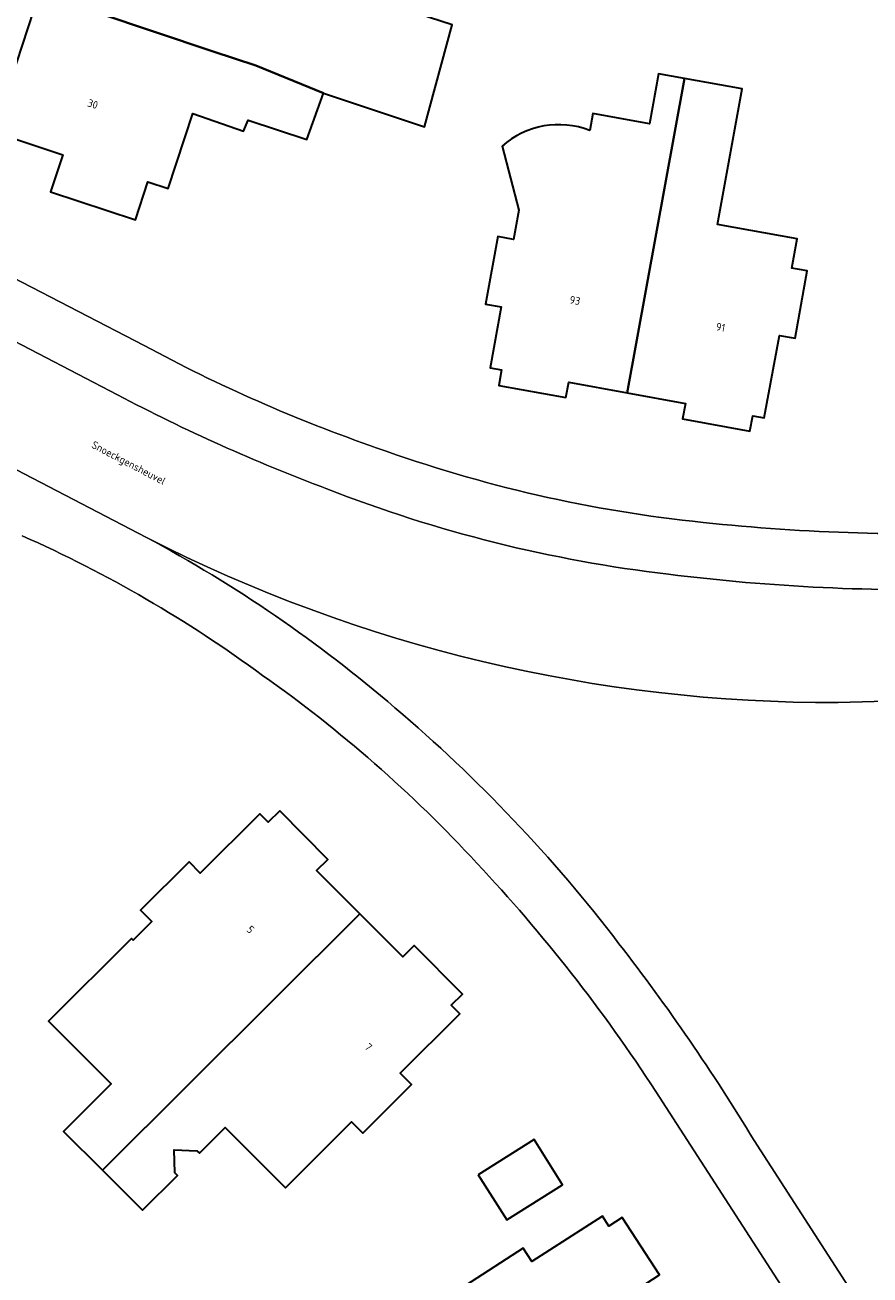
# Model space of a CAD drawing. Header units: metres. Extents: x 154991 to 155595, y 461305 to 461800.
# Tile 83 of 88: x 155436 to 155475, y 461702 to 461761. Entities that reach past the tile are written whole.
import ezdxf
from ezdxf.enums import TextEntityAlignment as Align

# ---------------------------------------------------------------- set-up
doc = ezdxf.new("R2010")
doc.units = ezdxf.units.M
for name, color, linetype, lineweight in [('B-WE-GR-BEPLANTING_CULTUUR_BODEMBEDEKKER-GV', 90, 'Continuous', 18), ('B-WE-OG-BEBOUWING-GV', 7, 'Continuous', 35), ('B-WE-OG-BEBOUWING-T18', 10, 'Continuous', 18), ('B-WE-OG-TERREIN_ERF-GV', 7, 'Continuous', 18), ('B-WE-OG-TOPOGRAFIE-T18', 10, 'Continuous', 18), ('B-WE-VH-VERHARDING_BETONSTRAATSTEEN-GV', 7, 'Continuous', 18), ('B-WE-VH-VERHARDING_TEGEL-GV', 252, 'Continuous', 18)]:
    doc.layers.add(name, color=color, linetype=linetype, lineweight=lineweight)
doc.styles.add('NLCS-ISO-M200-T18', font='NLCS-ISO.ttf', dxfattribs={"height": 0.36})

msp = doc.modelspace()

# ---------------------------------------------------------------- linework, layer by layer
at = {"layer": 'B-WE-GR-BEPLANTING_CULTUUR_BODEMBEDEKKER-GV'}
msp.add_lwpolyline([(155425.059, 461705.597, -0.007983), (155436.948, 461689.18)], format="xyb", dxfattribs=at)
at = {"layer": 'B-WE-OG-BEBOUWING-GV', "flags": 128}
for points in [[(155449.765, 461757.371), (155454.484, 461755.8), (155455.782, 461760.556), (155451.053, 461762.098), (155450.836, 461761.503), (155448.269, 461762.368), (155448.864, 461764.449), (155446.555, 461765.227), (155446.61, 461765.396), (155445.617, 461765.722), (155446.14, 461767.311), (155442.359, 461768.554), (155441.833, 461766.955), (155438.459, 461768.065), (155436.485, 461762.063), (155444.61, 461759.315), (155446.604, 461758.669)], [(155436.485, 461762.063), (155434.345, 461755.555), (155437.588, 461754.488), (155437.017, 461752.751), (155440.979, 461751.448), (155441.564, 461753.225), (155442.506, 461752.915), (155443.656, 461756.412), (155446.024, 461755.593), (155446.241, 461756.101), (155448.985, 461755.209), (155449.765, 461757.371), (155446.604, 461758.669), (155444.61, 461759.315)], [(155463.95, 461743.367), (155466.674, 461742.869), (155466.542, 461742.148), (155469.691, 461741.562), (155469.824, 461742.293), (155470.362, 461742.194), (155471.067, 461746.046), (155471.798, 461745.913), (155472.373, 461749.061), (155471.642, 461749.194), (155471.892, 461750.559), (155468.179, 461751.237), (155469.336, 461757.563), (155466.636, 461758.057)], [(155451.458, 461719.016), (155449.445, 461721.033), (155449.969, 461721.556), (155447.718, 461723.827), (155447.185, 461723.296), (155446.793, 461723.688), (155444.01, 461720.909), (155443.482, 461721.437), (155441.217, 461719.175), (155441.744, 461718.647), (155440.875, 461717.779), (155440.798, 461717.857), (155436.923, 461713.988), (155439.852, 461711.055), (155437.625, 461708.831), (155439.446, 461707.021)], [(155439.446, 461707.021), (155441.316, 461705.163), (155442.94, 461706.785), (155442.82, 461706.906), (155442.788, 461707.984), (155443.853, 461707.936), (155443.973, 461707.816), (155445.179, 461709.02), (155447.989, 461706.206), (155451.077, 461709.289), (155451.605, 461708.761), (155453.875, 461711.028), (155453.347, 461711.556), (155456.135, 461714.333), (155455.735, 461714.734), (155456.259, 461715.257), (155453.995, 461717.522), (155453.472, 461717), (155451.458, 461719.016)], [(155456.999, 461706.815), (155458.335, 461704.701), (155460.938, 461706.344), (155459.602, 461708.459)], [(155466.391, 461699.325), (155464.839, 461701.727), (155465.464, 461702.131), (155463.729, 461704.818), (155463.103, 461704.414), (155462.8, 461704.884), (155459.507, 461702.757), (155459.102, 461703.384), (155456.397, 461701.637), (155456.802, 461701.009), (155455.66, 461700.271), (155455.879, 461699.932), (155453.417, 461698.341), (155455.499, 461695.119), (155454.547, 461694.503), (155454.563, 461694.478), (155452.627, 461693.227), (155452.574, 461693.309), (155450.115, 461691.72), (155451.393, 461689.636)]]:
    msp.add_lwpolyline(points, close=True, dxfattribs=at)
msp.add_lwpolyline([(155458.108, 461754.888), (155458.893, 461751.895), (155458.643, 461750.529), (155457.911, 461750.663), (155457.335, 461747.513), (155458.067, 461747.379), (155457.547, 461744.537), (155458.086, 461744.439), (155457.953, 461743.709), (155461.094, 461743.137), (155461.227, 461743.865), (155463.95, 461743.367), (155466.636, 461758.057), (155465.424, 461758.279), (155464.995, 461755.936), (155462.353, 461756.419), (155462.207, 461755.62)], dxfattribs=at)
at = {"layer": 'B-WE-OG-BEBOUWING-GV'}
msp.add_lwpolyline([(155462.207, 461755.62, 0.283462), (155458.108, 461754.888)], format="xyb", dxfattribs=at)
at = {"layer": 'B-WE-OG-TERREIN_ERF-GV', "flags": 128}
for points in [[(155455.782, 461760.556), (155454.484, 461755.8), (155449.765, 461757.371), (155448.985, 461755.209), (155446.241, 461756.101), (155446.024, 461755.593), (155443.656, 461756.412), (155442.506, 461752.915), (155441.564, 461753.225), (155440.979, 461751.448), (155437.017, 461752.751), (155437.588, 461754.488), (155434.345, 461755.555), (155436.485, 461762.063)], [(155466.636, 461758.057), (155469.336, 461757.563), (155468.179, 461751.237), (155471.892, 461750.559), (155471.642, 461749.194), (155472.373, 461749.061), (155471.798, 461745.913), (155471.067, 461746.046), (155470.362, 461742.194), (155469.824, 461742.293), (155469.691, 461741.562), (155466.542, 461742.148), (155466.674, 461742.869), (155463.95, 461743.367), (155461.227, 461743.865), (155461.094, 461743.137), (155457.953, 461743.709), (155458.086, 461744.439), (155457.547, 461744.537), (155458.067, 461747.379), (155457.335, 461747.513), (155457.911, 461750.663), (155458.643, 461750.529), (155458.893, 461751.895), (155458.108, 461754.888)], [(155462.207, 461755.62), (155462.353, 461756.419), (155464.995, 461755.936), (155465.424, 461758.279), (155466.636, 461758.057)], [(155432.168, 461750.344), (155441.38, 461745.574)], [(155509.637, 461642.01), (155483.48, 461682.536), (155465.3, 461710.701)], [(155456.397, 461701.637), (155459.102, 461703.384), (155459.507, 461702.757), (155462.8, 461704.884), (155463.103, 461704.414), (155463.729, 461704.818), (155465.464, 461702.131), (155464.839, 461701.727)]]:
    msp.add_lwpolyline(points, dxfattribs=at)
at = {"layer": 'B-WE-OG-TERREIN_ERF-GV'}
for points in [[(155458.108, 461754.888, -0.283462), (155462.207, 461755.62)], [(155441.38, 461745.574, 0.040627), (155452.234, 461740.797)], [(155452.234, 461740.797, 0.061167), (155467.501, 461737.303)], [(155467.501, 461737.303, 0.037312), (155481.974, 461736.861)], [(155446.915, 461730.155, 0.054683), (155435.684, 461736.679)], [(155456.93, 461721.38, 0.053432), (155446.915, 461730.155)], [(155465.3, 461710.701, 0.044247), (155456.93, 461721.38)]]:
    msp.add_lwpolyline(points, format="xyb", dxfattribs=at)
at = {"layer": 'B-WE-OG-TERREIN_ERF-GV', "flags": 128}
for points in [[(155441.316, 461705.163), (155439.446, 461707.021), (155437.625, 461708.831), (155439.852, 461711.055), (155436.923, 461713.988), (155440.798, 461717.857), (155440.875, 461717.779), (155441.744, 461718.647), (155441.217, 461719.175), (155443.482, 461721.437), (155444.01, 461720.909), (155446.793, 461723.688), (155447.185, 461723.296), (155447.718, 461723.827), (155449.969, 461721.556), (155449.445, 461721.033), (155451.458, 461719.016), (155453.472, 461717), (155453.995, 461717.522), (155456.259, 461715.257), (155455.735, 461714.734), (155456.135, 461714.333), (155453.347, 461711.556), (155453.875, 461711.028), (155451.605, 461708.761), (155451.077, 461709.289), (155447.989, 461706.206), (155445.179, 461709.02), (155443.973, 461707.816), (155443.853, 461707.936), (155442.788, 461707.984), (155442.82, 461706.906), (155442.94, 461706.785)], [(155456.999, 461706.815), (155459.602, 461708.459), (155460.938, 461706.344), (155458.335, 461704.701)]]:
    msp.add_lwpolyline(points, close=True, dxfattribs=at)
at = {"layer": 'B-WE-VH-VERHARDING_BETONSTRAATSTEEN-GV', "flags": 128}
for points in [[(155440.137, 461743.269), (155430.857, 461748.104)], [(155427.423, 461743.929), (155441.497, 461736.6)], [(155473.809, 461728.887), (155488.929, 461729.308), (155526.355, 461730.79), (155566.307, 461732.362)], [(155488.929, 461729.308), (155473.809, 461728.887)], [(155469.888, 461708.411), (155486.904, 461682.048), (155512.464, 461642.375)]]:
    msp.add_lwpolyline(points, dxfattribs=at)
at = {"layer": 'B-WE-VH-VERHARDING_BETONSTRAATSTEEN-GV'}
for points in [[(155449.926, 461738.873, -0.03132), (155440.137, 461743.269)], [(155465.879, 461734.883, -0.06432), (155449.926, 461738.873)], [(155473.809, 461728.887, -0.119918), (155441.497, 461736.6)], [(155441.497, 461736.6, -0.054833), (155453.104, 461728.642)], [(155441.497, 461736.6, 0.119918), (155473.809, 461728.887)], [(155480.36, 461734.194, -0.038328), (155465.879, 461734.883)], [(155453.104, 461728.642, -0.053544), (155463.573, 461717.614)], [(155463.573, 461717.614, -0.0289), (155469.888, 461708.411)]]:
    msp.add_lwpolyline(points, format="xyb", dxfattribs=at)
at = {"layer": 'B-WE-VH-VERHARDING_TEGEL-GV', "flags": 128}
for points in [[(155441.38, 461745.574), (155432.168, 461750.344)], [(155430.857, 461748.104), (155440.137, 461743.269)], [(155441.497, 461736.6), (155427.423, 461743.929)], [(155465.3, 461710.701), (155483.48, 461682.536), (155509.637, 461642.01)], [(155512.464, 461642.375), (155486.904, 461682.048), (155469.888, 461708.411)]]:
    msp.add_lwpolyline(points, dxfattribs=at)
at = {"layer": 'B-WE-VH-VERHARDING_TEGEL-GV'}
for points in [[(155452.234, 461740.797, -0.040627), (155441.38, 461745.574)], [(155440.137, 461743.269, 0.03132), (155449.926, 461738.873)], [(155467.501, 461737.303, -0.061167), (155452.234, 461740.797)], [(155449.926, 461738.873, 0.06432), (155465.879, 461734.883)], [(155481.974, 461736.861, -0.037312), (155467.501, 461737.303)], [(155435.684, 461736.679, -0.054683), (155446.915, 461730.155)], [(155453.104, 461728.642, 0.054833), (155441.497, 461736.6)], [(155465.879, 461734.883, 0.038328), (155480.36, 461734.194)], [(155446.915, 461730.155, -0.053432), (155456.93, 461721.38)], [(155463.573, 461717.614, 0.053544), (155453.104, 461728.642)], [(155456.93, 461721.38, -0.044247), (155465.3, 461710.701)], [(155469.888, 461708.411, 0.0289), (155463.573, 461717.614)], [(155436.948, 461689.18, 0.007983), (155425.059, 461705.597)]]:
    msp.add_lwpolyline(points, format="xyb", dxfattribs=at)

# ---------------------------------------------------------------- texts
at = {"layer": 'B-WE-OG-BEBOUWING-T18', "style": 'NLCS-ISO-M200-T18'}
for s, rotation, p in [('30', 341.8, (155438.985, 461756.862)), ('93', 349.6, (155461.518, 461747.681)), ('91', 349.6, (155468.321, 461746.427)), ('5', 315.2, (155446.356, 461718.273)), ('7', 315.2, (155451.869, 461712.785))]:
    msp.add_text(s, height=0.36, rotation=rotation, dxfattribs=at).set_placement(p, align=Align.MIDDLE)
at = {"layer": 'B-WE-OG-TOPOGRAFIE-T18', "style": 'NLCS-ISO-M200-T18'}
msp.add_text('Snoeckgensheuvel', height=0.36, rotation=332.4, dxfattribs=at).set_placement((155440.64, 461740.042), align=Align.MIDDLE)

doc.saveas('drawing.dxf')
